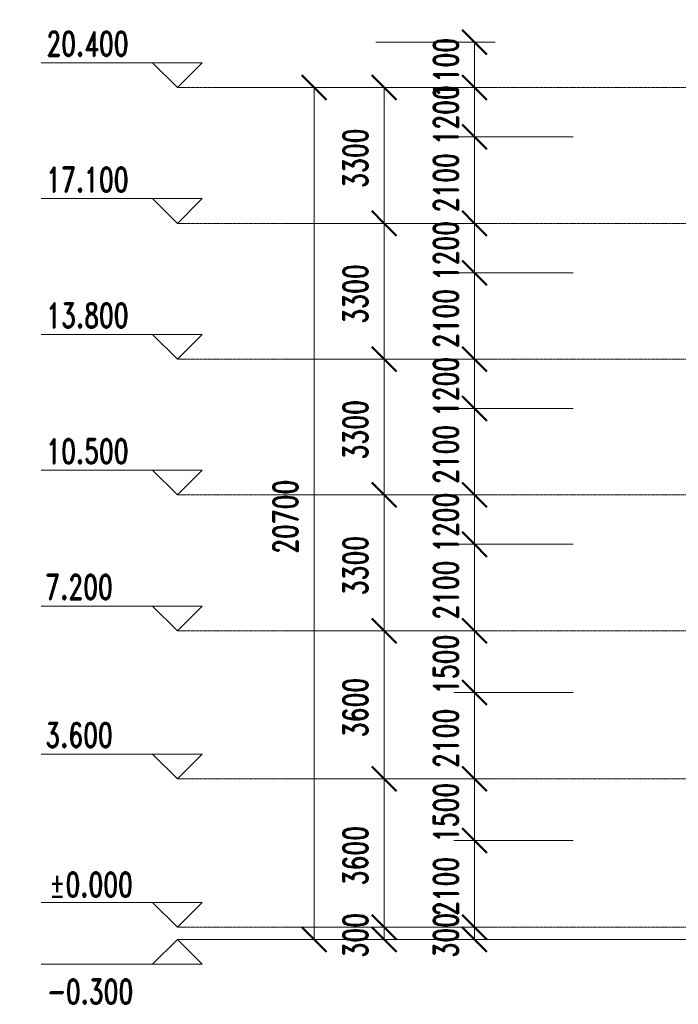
# Model space of a CAD drawing. Header units: millimetres. Extents: x -24014 to 16137, y -12816 to 24416.
# Tile 1 of 15: x -24014 to -8004, y -1877 to 22048. Entities that reach past the tile are written whole.
import ezdxf

# ---------------------------------------------------------------- set-up
doc = ezdxf.new("R2010")
doc.units = ezdxf.units.MM
doc.linetypes.add('中心线', pattern=[30, 12, -6, 6, -6])
for name, color, linetype, lineweight in [('A-ANNO-DIMS', 211, 'Continuous', 13), ('A-ANNO-DIMS-200', 211, 'Continuous', 13), ('A-FLOR-LEVL', 51, 'Continuous', 13)]:
    doc.layers.add(name, color=color, linetype=linetype, lineweight=lineweight)
doc.styles.add('RomanD', font='romand__.ttf', dxfattribs={"width": 0.7, "height": 600})
doc.dimstyles.new('对角线_-_3mm_RomanD', dxfattribs={"dimscale": 304.8, "dimtxt": 600, "dimasz": 1.968504, "dimexe": 1.64042, "dimexo": 0.0625, "dimgap": 0.656168, "dimtad": 1, "dimdec": 0, "dimzin": 0, "dimdsep": 46, "dimtxsty": 'RomanD', "dimblk1": 'OBLIQUE', "dimblk2": 'OBLIQUE', "dimsah": 1, "dimcen": 0.09, "dimazin": 0, "dimtfac": 1, "dimtdec": 4, "dimtix": 1, "dimtmove": 0, "dimatfit": 3, "dimfxl": 7.874016, "dimfxlon": 1, "dimtvp": 1, "dimtolj": 1, "dimtzin": 0, "dimarcsym": 2})

# ---------------------------------------------------------------- blocks, each defined once
blk = doc.blocks.new('标高 - 标高标头_正负零-182337-2-2剖面图')
at = {"layer": 'A-FLOR-LEVL'}
for p, q in [((-19582, 600), (-23490, 600)), ((-20782, 600), (-20182, 0)), ((-19582, 600), (-20182, 0))]:
    blk.add_line(p, q, dxfattribs=at)
blk = doc.blocks.new('标高 - 上标高标头-172274-2-2剖面图')
at = {"layer": 'A-FLOR-LEVL'}
for p, q in [((-19582, 4200), (-23490, 4200)), ((-20782, 4200), (-20182, 3600)), ((-19582, 4200), (-20182, 3600))]:
    blk.add_line(p, q, dxfattribs=at)
blk = doc.blocks.new('标高 - 标高标头_下-116213-2-2剖面图')
at = {"layer": 'A-FLOR-LEVL'}
for p, q in [((-20782, -900), (-20182, -300)), ((-19582, -900), (-20182, -300)), ((-19582, -900), (-23490, -900))]:
    blk.add_line(p, q, dxfattribs=at)
blk = doc.blocks.new('DIMBLOCK1-2-2剖面图')
at = {"layer": 'A-ANNO-DIMS-200', "lineweight": 50}
for p, q in [((-16858, 20400), (-17158, 20700)), ((-16858, 20400), (-16558, 20100)), ((-16858, -300), (-17158, 0)), ((-16858, -300), (-16558, -600))]:
    blk.add_line(p, q, dxfattribs=at)
at = {"layer": 'A-ANNO-DIMS-200'}
for p, q in [((-19258, 20400), (-16358, 20400)), ((-16858, 20400), (-19258, 20400)), ((-16858, -300), (-16858, 20400)), ((-19258, -300), (-16358, -300)), ((-16858, -300), (-19258, -300))]:
    blk.add_line(p, q, dxfattribs=at)
at = {"layer": 'A-ANNO-DIMS-200', "color": 0, "insert": (-17854, 9069), "char_height": 600, "width": 2353.85, "attachment_point": 1, "rotation": 90, "line_spacing_factor": 1.142308, "style": 'RomanD'}
blk.add_mtext('20700', dxfattribs=at)
blk = doc.blocks.new('_Oblique')
at = {"color": 0, "linetype": 'ByBlock', "lineweight": -2}
blk.add_line((-0.5, -0.5), (0.5, 0.5), dxfattribs=at)
blk = doc.blocks.new('DIMBLOCK2-2-2剖面图')
at = {"layer": 'A-ANNO-DIMS-200', "lineweight": 50}
for p, q in [((-15158, 0), (-15458, 300)), ((-15158, 0), (-14858, -300)), ((-15158, -300), (-15458, 0)), ((-15158, -300), (-14858, -600))]:
    blk.add_line(p, q, dxfattribs=at)
at = {"layer": 'A-ANNO-DIMS-200'}
for p, q in [((-17558, 0), (-14658, 0)), ((-15158, 0), (-17558, 0)), ((-15158, -300), (-15158, 0)), ((-17558, -300), (-14658, -300)), ((-15158, -300), (-17558, -300))]:
    blk.add_line(p, q, dxfattribs=at)
at = {"layer": 'A-ANNO-DIMS-200', "color": 0, "insert": (-16154, -738), "char_height": 600, "width": 1412.31, "attachment_point": 1, "rotation": 90, "line_spacing_factor": 1.142308, "style": 'RomanD'}
blk.add_mtext('300', dxfattribs=at)
blk = doc.blocks.new('DIMBLOCK3-2-2剖面图')
at = {"layer": 'A-ANNO-DIMS-200', "lineweight": 50}
for p, q in [((-15158, 3600), (-15458, 3900)), ((-15158, 3600), (-14858, 3300)), ((-15158, 0), (-15458, 300)), ((-15158, 0), (-14858, -300))]:
    blk.add_line(p, q, dxfattribs=at)
at = {"layer": 'A-ANNO-DIMS-200'}
for p, q in [((-17558, 3600), (-14658, 3600)), ((-15158, 3600), (-17558, 3600)), ((-15158, 0), (-15158, 3600)), ((-17558, 0), (-14658, 0)), ((-15158, 0), (-17558, 0))]:
    blk.add_line(p, q, dxfattribs=at)
at = {"layer": 'A-ANNO-DIMS-200', "color": 0, "insert": (-16154, 1015), "char_height": 600, "width": 1883.08, "attachment_point": 1, "rotation": 90, "line_spacing_factor": 1.142308, "style": 'RomanD'}
blk.add_mtext('3600', dxfattribs=at)
blk = doc.blocks.new('DIMBLOCK4-2-2剖面图')
at = {"layer": 'A-ANNO-DIMS-200', "lineweight": 50}
for p, q in [((-15158, 7200), (-15458, 7500)), ((-15158, 7200), (-14858, 6900)), ((-15158, 3600), (-15458, 3900)), ((-15158, 3600), (-14858, 3300))]:
    blk.add_line(p, q, dxfattribs=at)
at = {"layer": 'A-ANNO-DIMS-200'}
for p, q in [((-17558, 7200), (-14658, 7200)), ((-15158, 7200), (-17558, 7200)), ((-15158, 3600), (-15158, 7200)), ((-17558, 3600), (-14658, 3600)), ((-15158, 3600), (-17558, 3600))]:
    blk.add_line(p, q, dxfattribs=at)
at = {"layer": 'A-ANNO-DIMS-200', "color": 0, "insert": (-16154, 4615), "char_height": 600, "width": 1883.08, "attachment_point": 1, "rotation": 90, "line_spacing_factor": 1.142308, "style": 'RomanD'}
blk.add_mtext('3600', dxfattribs=at)
blk = doc.blocks.new('DIMBLOCK5-2-2剖面图')
at = {"layer": 'A-ANNO-DIMS-200', "lineweight": 50}
for p, q in [((-15158, 10500), (-15458, 10800)), ((-15158, 10500), (-14858, 10200)), ((-15158, 7200), (-15458, 7500)), ((-15158, 7200), (-14858, 6900))]:
    blk.add_line(p, q, dxfattribs=at)
at = {"layer": 'A-ANNO-DIMS-200'}
for p, q in [((-17558, 10500), (-14658, 10500)), ((-15158, 10500), (-17558, 10500)), ((-15158, 7200), (-15158, 10500)), ((-17558, 7200), (-14658, 7200)), ((-15158, 7200), (-17558, 7200))]:
    blk.add_line(p, q, dxfattribs=at)
at = {"layer": 'A-ANNO-DIMS-200', "color": 0, "insert": (-16154, 8065), "char_height": 600, "width": 1883.08, "attachment_point": 1, "rotation": 90, "line_spacing_factor": 1.142308, "style": 'RomanD'}
blk.add_mtext('3300', dxfattribs=at)
blk = doc.blocks.new('DIMBLOCK6-2-2剖面图')
at = {"layer": 'A-ANNO-DIMS-200', "lineweight": 50}
for p, q in [((-15158, 13800), (-15458, 14100)), ((-15158, 13800), (-14858, 13500)), ((-15158, 10500), (-15458, 10800)), ((-15158, 10500), (-14858, 10200))]:
    blk.add_line(p, q, dxfattribs=at)
at = {"layer": 'A-ANNO-DIMS-200'}
for p, q in [((-17558, 13800), (-14658, 13800)), ((-15158, 13800), (-17558, 13800)), ((-15158, 10500), (-15158, 13800)), ((-17558, 10500), (-14658, 10500)), ((-15158, 10500), (-17558, 10500))]:
    blk.add_line(p, q, dxfattribs=at)
at = {"layer": 'A-ANNO-DIMS-200', "color": 0, "insert": (-16154, 11365), "char_height": 600, "width": 1883.08, "attachment_point": 1, "rotation": 90, "line_spacing_factor": 1.142308, "style": 'RomanD'}
blk.add_mtext('3300', dxfattribs=at)
blk = doc.blocks.new('DIMBLOCK7-2-2剖面图')
at = {"layer": 'A-ANNO-DIMS-200', "lineweight": 50}
for p, q in [((-15158, 17100), (-15458, 17400)), ((-15158, 17100), (-14858, 16800)), ((-15158, 13800), (-15458, 14100)), ((-15158, 13800), (-14858, 13500))]:
    blk.add_line(p, q, dxfattribs=at)
at = {"layer": 'A-ANNO-DIMS-200'}
for p, q in [((-17558, 17100), (-14658, 17100)), ((-15158, 17100), (-17558, 17100)), ((-15158, 13800), (-15158, 17100)), ((-17558, 13800), (-14658, 13800)), ((-15158, 13800), (-17558, 13800))]:
    blk.add_line(p, q, dxfattribs=at)
at = {"layer": 'A-ANNO-DIMS-200', "color": 0, "insert": (-16154, 14665), "char_height": 600, "width": 1883.08, "attachment_point": 1, "rotation": 90, "line_spacing_factor": 1.142308, "style": 'RomanD'}
blk.add_mtext('3300', dxfattribs=at)
blk = doc.blocks.new('DIMBLOCK8-2-2剖面图')
at = {"layer": 'A-ANNO-DIMS-200', "lineweight": 50}
for p, q in [((-15158, 20400), (-15458, 20700)), ((-15158, 20400), (-14858, 20100)), ((-15158, 17100), (-15458, 17400)), ((-15158, 17100), (-14858, 16800))]:
    blk.add_line(p, q, dxfattribs=at)
at = {"layer": 'A-ANNO-DIMS-200'}
for p, q in [((-17558, 20400), (-14658, 20400)), ((-15158, 20400), (-17558, 20400)), ((-15158, 17100), (-15158, 20400)), ((-17558, 17100), (-14658, 17100)), ((-15158, 17100), (-17558, 17100))]:
    blk.add_line(p, q, dxfattribs=at)
at = {"layer": 'A-ANNO-DIMS-200', "color": 0, "insert": (-16154, 17965), "char_height": 600, "width": 1883.08, "attachment_point": 1, "rotation": 90, "line_spacing_factor": 1.142308, "style": 'RomanD'}
blk.add_mtext('3300', dxfattribs=at)
blk = doc.blocks.new('DIMBLOCK9-2-2剖面图')
at = {"layer": 'A-ANNO-DIMS-200', "lineweight": 50}
for p, q in [((-12958, 0), (-13258, 300)), ((-12958, 0), (-12658, -300)), ((-12958, -300), (-13258, 0)), ((-12958, -300), (-12658, -600))]:
    blk.add_line(p, q, dxfattribs=at)
at = {"layer": 'A-ANNO-DIMS-200'}
for p, q in [((-15358, 0), (-12458, 0)), ((-12958, 0), (-15358, 0)), ((-12958, -300), (-12958, 0)), ((-15358, -300), (-12458, -300)), ((-12958, -300), (-15358, -300))]:
    blk.add_line(p, q, dxfattribs=at)
at = {"layer": 'A-ANNO-DIMS-200', "color": 0, "insert": (-13954, -738), "char_height": 600, "width": 1412.31, "attachment_point": 1, "rotation": 90, "line_spacing_factor": 1.142308, "style": 'RomanD'}
blk.add_mtext('300', dxfattribs=at)
blk = doc.blocks.new('DIMBLOCK10-2-2剖面图')
at = {"layer": 'A-ANNO-DIMS-200', "lineweight": 50}
for p, q in [((-12958, 2100), (-13258, 2400)), ((-12958, 2100), (-12658, 1800)), ((-12958, 0), (-13258, 300)), ((-12958, 0), (-12658, -300))]:
    blk.add_line(p, q, dxfattribs=at)
at = {"layer": 'A-ANNO-DIMS-200'}
for p, q in [((-10558, 2100), (-13458, 2100)), ((-12958, 0), (-12958, 2100)), ((-12958, 2100), (-10558, 2100)), ((-15358, 0), (-12458, 0)), ((-12958, 0), (-15358, 0))]:
    blk.add_line(p, q, dxfattribs=at)
at = {"layer": 'A-ANNO-DIMS-200', "color": 0, "insert": (-13954, 265), "char_height": 600, "width": 1883.08, "attachment_point": 1, "rotation": 90, "line_spacing_factor": 1.142308, "style": 'RomanD'}
blk.add_mtext('2100', dxfattribs=at)
blk = doc.blocks.new('DIMBLOCK11-2-2剖面图')
at = {"layer": 'A-ANNO-DIMS-200', "lineweight": 50}
for p, q in [((-12958, 3600), (-13258, 3900)), ((-12958, 3600), (-12658, 3300)), ((-12958, 2100), (-13258, 2400)), ((-12958, 2100), (-12658, 1800))]:
    blk.add_line(p, q, dxfattribs=at)
at = {"layer": 'A-ANNO-DIMS-200'}
for p, q in [((-15358, 3600), (-12458, 3600)), ((-12958, 3600), (-15358, 3600)), ((-12958, 2100), (-12958, 3600)), ((-10558, 2100), (-13458, 2100)), ((-12958, 2100), (-10558, 2100))]:
    blk.add_line(p, q, dxfattribs=at)
at = {"layer": 'A-ANNO-DIMS-200', "color": 0, "insert": (-13954, 2065), "char_height": 600, "width": 1883.08, "attachment_point": 1, "rotation": 90, "line_spacing_factor": 1.142308, "style": 'RomanD'}
blk.add_mtext('1500', dxfattribs=at)
blk = doc.blocks.new('DIMBLOCK12-2-2剖面图')
at = {"layer": 'A-ANNO-DIMS-200', "lineweight": 50}
for p, q in [((-12958, 5700), (-13258, 6000)), ((-12958, 5700), (-12658, 5400)), ((-12958, 3600), (-13258, 3900)), ((-12958, 3600), (-12658, 3300))]:
    blk.add_line(p, q, dxfattribs=at)
at = {"layer": 'A-ANNO-DIMS-200'}
for p, q in [((-10558, 5700), (-13458, 5700)), ((-12958, 3600), (-12958, 5700)), ((-12958, 5700), (-10558, 5700)), ((-15358, 3600), (-12458, 3600)), ((-12958, 3600), (-15358, 3600))]:
    blk.add_line(p, q, dxfattribs=at)
at = {"layer": 'A-ANNO-DIMS-200', "color": 0, "insert": (-13954, 3865), "char_height": 600, "width": 1883.08, "attachment_point": 1, "rotation": 90, "line_spacing_factor": 1.142308, "style": 'RomanD'}
blk.add_mtext('2100', dxfattribs=at)
blk = doc.blocks.new('DIMBLOCK13-2-2剖面图')
at = {"layer": 'A-ANNO-DIMS-200', "lineweight": 50}
for p, q in [((-12958, 7200), (-13258, 7500)), ((-12958, 7200), (-12658, 6900)), ((-12958, 5700), (-13258, 6000)), ((-12958, 5700), (-12658, 5400))]:
    blk.add_line(p, q, dxfattribs=at)
at = {"layer": 'A-ANNO-DIMS-200'}
for p, q in [((-15358, 7200), (-12458, 7200)), ((-12958, 7200), (-15358, 7200)), ((-12958, 5700), (-12958, 7200)), ((-10558, 5700), (-13458, 5700)), ((-12958, 5700), (-10558, 5700))]:
    blk.add_line(p, q, dxfattribs=at)
at = {"layer": 'A-ANNO-DIMS-200', "color": 0, "insert": (-13954, 5665), "char_height": 600, "width": 1883.08, "attachment_point": 1, "rotation": 90, "line_spacing_factor": 1.142308, "style": 'RomanD'}
blk.add_mtext('1500', dxfattribs=at)
blk = doc.blocks.new('DIMBLOCK14-2-2剖面图')
at = {"layer": 'A-ANNO-DIMS-200', "lineweight": 50}
for p, q in [((-12958, 9300), (-13258, 9600)), ((-12958, 9300), (-12658, 9000)), ((-12958, 7200), (-13258, 7500)), ((-12958, 7200), (-12658, 6900))]:
    blk.add_line(p, q, dxfattribs=at)
at = {"layer": 'A-ANNO-DIMS-200'}
for p, q in [((-10558, 9300), (-13458, 9300)), ((-12958, 7200), (-12958, 9300)), ((-12958, 9300), (-10558, 9300)), ((-15358, 7200), (-12458, 7200)), ((-12958, 7200), (-15358, 7200))]:
    blk.add_line(p, q, dxfattribs=at)
at = {"layer": 'A-ANNO-DIMS-200', "color": 0, "insert": (-13954, 7465), "char_height": 600, "width": 1883.08, "attachment_point": 1, "rotation": 90, "line_spacing_factor": 1.142308, "style": 'RomanD'}
blk.add_mtext('2100', dxfattribs=at)
blk = doc.blocks.new('DIMBLOCK15-2-2剖面图')
at = {"layer": 'A-ANNO-DIMS-200', "lineweight": 50}
for p, q in [((-12958, 10500), (-13258, 10800)), ((-12958, 10500), (-12658, 10200)), ((-12958, 9300), (-13258, 9600)), ((-12958, 9300), (-12658, 9000))]:
    blk.add_line(p, q, dxfattribs=at)
at = {"layer": 'A-ANNO-DIMS-200'}
for p, q in [((-15358, 10500), (-12458, 10500)), ((-12958, 10500), (-15358, 10500)), ((-12958, 9300), (-12958, 10500)), ((-10558, 9300), (-13458, 9300)), ((-12958, 9300), (-10558, 9300))]:
    blk.add_line(p, q, dxfattribs=at)
at = {"layer": 'A-ANNO-DIMS-200', "color": 0, "insert": (-13954, 9115), "char_height": 600, "width": 1883.08, "attachment_point": 1, "rotation": 90, "line_spacing_factor": 1.142308, "style": 'RomanD'}
blk.add_mtext('1200', dxfattribs=at)
blk = doc.blocks.new('DIMBLOCK16-2-2剖面图')
at = {"layer": 'A-ANNO-DIMS-200', "lineweight": 50}
for p, q in [((-12958, 12600), (-13258, 12900)), ((-12958, 12600), (-12658, 12300)), ((-12958, 10500), (-13258, 10800)), ((-12958, 10500), (-12658, 10200))]:
    blk.add_line(p, q, dxfattribs=at)
at = {"layer": 'A-ANNO-DIMS-200'}
for p, q in [((-10558, 12600), (-13458, 12600)), ((-12958, 10500), (-12958, 12600)), ((-12958, 12600), (-10558, 12600)), ((-15358, 10500), (-12458, 10500)), ((-12958, 10500), (-15358, 10500))]:
    blk.add_line(p, q, dxfattribs=at)
at = {"layer": 'A-ANNO-DIMS-200', "color": 0, "insert": (-13954, 10765), "char_height": 600, "width": 1883.08, "attachment_point": 1, "rotation": 90, "line_spacing_factor": 1.142308, "style": 'RomanD'}
blk.add_mtext('2100', dxfattribs=at)
blk = doc.blocks.new('DIMBLOCK17-2-2剖面图')
at = {"layer": 'A-ANNO-DIMS-200', "lineweight": 50}
for p, q in [((-12958, 13800), (-13258, 14100)), ((-12958, 13800), (-12658, 13500)), ((-12958, 12600), (-13258, 12900)), ((-12958, 12600), (-12658, 12300))]:
    blk.add_line(p, q, dxfattribs=at)
at = {"layer": 'A-ANNO-DIMS-200'}
for p, q in [((-15358, 13800), (-12458, 13800)), ((-12958, 13800), (-15358, 13800)), ((-12958, 12600), (-12958, 13800)), ((-10558, 12600), (-13458, 12600)), ((-12958, 12600), (-10558, 12600))]:
    blk.add_line(p, q, dxfattribs=at)
at = {"layer": 'A-ANNO-DIMS-200', "color": 0, "insert": (-13954, 12415), "char_height": 600, "width": 1883.08, "attachment_point": 1, "rotation": 90, "line_spacing_factor": 1.142308, "style": 'RomanD'}
blk.add_mtext('1200', dxfattribs=at)
blk = doc.blocks.new('DIMBLOCK18-2-2剖面图')
at = {"layer": 'A-ANNO-DIMS-200', "lineweight": 50}
for p, q in [((-12958, 15900), (-13258, 16200)), ((-12958, 15900), (-12658, 15600)), ((-12958, 13800), (-13258, 14100)), ((-12958, 13800), (-12658, 13500))]:
    blk.add_line(p, q, dxfattribs=at)
at = {"layer": 'A-ANNO-DIMS-200'}
for p, q in [((-10558, 15900), (-13458, 15900)), ((-12958, 13800), (-12958, 15900)), ((-12958, 15900), (-10558, 15900)), ((-15358, 13800), (-12458, 13800)), ((-12958, 13800), (-15358, 13800))]:
    blk.add_line(p, q, dxfattribs=at)
at = {"layer": 'A-ANNO-DIMS-200', "color": 0, "insert": (-13954, 14065), "char_height": 600, "width": 1883.08, "attachment_point": 1, "rotation": 90, "line_spacing_factor": 1.142308, "style": 'RomanD'}
blk.add_mtext('2100', dxfattribs=at)
blk = doc.blocks.new('DIMBLOCK19-2-2剖面图')
at = {"layer": 'A-ANNO-DIMS-200', "lineweight": 50}
for p, q in [((-12958, 17100), (-13258, 17400)), ((-12958, 17100), (-12658, 16800)), ((-12958, 15900), (-13258, 16200)), ((-12958, 15900), (-12658, 15600))]:
    blk.add_line(p, q, dxfattribs=at)
at = {"layer": 'A-ANNO-DIMS-200'}
for p, q in [((-15358, 17100), (-12458, 17100)), ((-12958, 17100), (-15358, 17100)), ((-12958, 15900), (-12958, 17100)), ((-10558, 15900), (-13458, 15900)), ((-12958, 15900), (-10558, 15900))]:
    blk.add_line(p, q, dxfattribs=at)
at = {"layer": 'A-ANNO-DIMS-200', "color": 0, "insert": (-13954, 15715), "char_height": 600, "width": 1883.08, "attachment_point": 1, "rotation": 90, "line_spacing_factor": 1.142308, "style": 'RomanD'}
blk.add_mtext('1200', dxfattribs=at)
blk = doc.blocks.new('DIMBLOCK20-2-2剖面图')
at = {"layer": 'A-ANNO-DIMS-200', "lineweight": 50}
for p, q in [((-12958, 19200), (-13258, 19500)), ((-12958, 19200), (-12658, 18900)), ((-12958, 17100), (-13258, 17400)), ((-12958, 17100), (-12658, 16800))]:
    blk.add_line(p, q, dxfattribs=at)
at = {"layer": 'A-ANNO-DIMS-200'}
for p, q in [((-10558, 19200), (-13458, 19200)), ((-12958, 17100), (-12958, 19200)), ((-12958, 19200), (-10558, 19200)), ((-15358, 17100), (-12458, 17100)), ((-12958, 17100), (-15358, 17100))]:
    blk.add_line(p, q, dxfattribs=at)
at = {"layer": 'A-ANNO-DIMS-200', "color": 0, "insert": (-13954, 17365), "char_height": 600, "width": 1883.08, "attachment_point": 1, "rotation": 90, "line_spacing_factor": 1.142308, "style": 'RomanD'}
blk.add_mtext('2100', dxfattribs=at)
blk = doc.blocks.new('DIMBLOCK21-2-2剖面图')
at = {"layer": 'A-ANNO-DIMS-200', "lineweight": 50}
for p, q in [((-12958, 20400), (-13258, 20700)), ((-12958, 20400), (-12658, 20100)), ((-12958, 19200), (-13258, 19500)), ((-12958, 19200), (-12658, 18900))]:
    blk.add_line(p, q, dxfattribs=at)
at = {"layer": 'A-ANNO-DIMS-200'}
for p, q in [((-15358, 20400), (-12458, 20400)), ((-12958, 20400), (-15358, 20400)), ((-12958, 19200), (-12958, 20400)), ((-10558, 19200), (-13458, 19200)), ((-12958, 19200), (-10558, 19200))]:
    blk.add_line(p, q, dxfattribs=at)
at = {"layer": 'A-ANNO-DIMS-200', "color": 0, "insert": (-13954, 19015), "char_height": 600, "width": 1883.08, "attachment_point": 1, "rotation": 90, "line_spacing_factor": 1.142308, "style": 'RomanD'}
blk.add_mtext('1200', dxfattribs=at)
blk = doc.blocks.new('DIMBLOCK22-2-2剖面图')
at = {"layer": 'A-ANNO-DIMS-200', "lineweight": 50}
for p, q in [((-12958, 21500), (-13258, 21800)), ((-12958, 21500), (-12658, 21200)), ((-12958, 20400), (-13258, 20700)), ((-12958, 20400), (-12658, 20100))]:
    blk.add_line(p, q, dxfattribs=at)
at = {"layer": 'A-ANNO-DIMS-200'}
for p, q in [((-15358, 21500), (-12458, 21500)), ((-12958, 21500), (-15358, 21500)), ((-12958, 20400), (-12958, 21500)), ((-15358, 20400), (-12458, 20400)), ((-12958, 20400), (-15358, 20400))]:
    blk.add_line(p, q, dxfattribs=at)
at = {"layer": 'A-ANNO-DIMS-200', "color": 0, "insert": (-13954, 20165), "char_height": 600, "width": 1883.08, "attachment_point": 1, "rotation": 90, "line_spacing_factor": 1.142308, "style": 'RomanD'}
blk.add_mtext('1100', dxfattribs=at)

msp = doc.modelspace()

# ---------------------------------------------------------------- linework, layer by layer
at = {"layer": 'A-FLOR-LEVL', "linetype": '中心线'}
for p, q in [((-20182.5, 20400), (12829.2, 20400)), ((-20182.5, 17100), (12829.2, 17100)), ((-20182.5, 13800), (12829.2, 13800)), ((-20182.5, 10500), (12829.2, 10500)), ((-20182.5, 7200), (12829.2, 7200)), ((-20182.5, 3600), (12829.2, 3600)), ((-20182.5, 0), (12829.2, 0))]:
    msp.add_line(p, q, dxfattribs=at)
at = {"layer": 'A-FLOR-LEVL'}
msp.add_line((-20182.5, -300), (12829.2, -300), dxfattribs=at)

# ---------------------------------------------------------------- block references
for name, p in [('标高 - 上标高标头-172274-2-2剖面图', (0, 16800)), ('标高 - 上标高标头-172274-2-2剖面图', (0, 13500)), ('标高 - 上标高标头-172274-2-2剖面图', (0, 10200)), ('标高 - 上标高标头-172274-2-2剖面图', (0, 6900)), ('标高 - 上标高标头-172274-2-2剖面图', (0, 3600)), ('标高 - 上标高标头-172274-2-2剖面图', (0, 0)), ('标高 - 标高标头_正负零-182337-2-2剖面图', (0, 0)), ('标高 - 标高标头_下-116213-2-2剖面图', (0, 0))]:
    msp.add_blockref(name, p, dxfattribs=at)

# ---------------------------------------------------------------- texts
at = {"layer": 'A-FLOR-LEVL', "char_height": 600, "attachment_point": 3, "line_spacing_factor": 1.142308, "style": 'RomanD'}
for s, insert, width in [('20.400', (-21367.2, 21763.2), 2563.2), ('17.100', (-21367.2, 18463.2), 2563.2), ('13.800', (-21367.2, 15163.2), 2563.2), ('10.500', (-21367.2, 11863.2), 2563.2), ('7.200', (-21751.2, 8563.2), 2102.4), ('3.600', (-21751.2, 4963.2), 2102.4), ('±0.000', (-21263.2, 1333), 2678.4), ('-0.300', (-21253.2, -1266.6), 2700)]:
    msp.add_mtext(s, dxfattribs=dict(at, insert=insert, width=width))

# ---------------------------------------------------------------- dimensions: what is measured, and where the dimension line sits
at = {"layer": 'A-ANNO-DIMS'}
for base, p1, p2, override, picture, middle in [((-12958.1, 21500), (-15358.1, 20400), (-15358.1, 21500), {"dimpost": '<>', "dimfxl": 1100}, 'DIMBLOCK22-2-2剖面图', (-13458.1, 20950)), ((-12958.1, 20400), (-10558.1, 19200), (-15358.1, 20400), {"dimpost": '<>', "dimfxl": 4947.726751}, 'DIMBLOCK21-2-2剖面图', (-13458.1, 19800)), ((-16858.1, 20400), (-19258.1, -300), (-19258.1, 20400), {"dimpost": '<>', "dimfxl": 20700}, 'DIMBLOCK1-2-2剖面图', (-17358.1, 10050)), ((-15158.1, 20400), (-17558.1, 17100), (-17558.1, 20400), {"dimpost": '<>', "dimfxl": 3300}, 'DIMBLOCK8-2-2剖面图', (-15658.1, 18750)), ((-12958.1, 19200), (-15358.1, 17100), (-10558.1, 19200), {"dimpost": '<>', "dimfxl": 5239.274759}, 'DIMBLOCK20-2-2剖面图', (-13458.1, 18150)), ((-12958.1, 17100), (-10558.1, 15900), (-15358.1, 17100), {"dimpost": '<>', "dimfxl": 4947.726751}, 'DIMBLOCK19-2-2剖面图', (-13458.1, 16500)), ((-15158.1, 17100), (-17558.1, 13800), (-17558.1, 17100), {"dimpost": '<>', "dimfxl": 3300}, 'DIMBLOCK7-2-2剖面图', (-15658.1, 15450)), ((-12958.1, 15900), (-15358.1, 13800), (-10558.1, 15900), {"dimpost": '<>', "dimfxl": 5239.274759}, 'DIMBLOCK18-2-2剖面图', (-13458.1, 14850)), ((-12958.1, 13800), (-10558.1, 12600), (-15358.1, 13800), {"dimpost": '<>', "dimfxl": 4947.726751}, 'DIMBLOCK17-2-2剖面图', (-13458.1, 13200)), ((-15158.1, 13800), (-17558.1, 10500), (-17558.1, 13800), {"dimpost": '<>', "dimfxl": 3300}, 'DIMBLOCK6-2-2剖面图', (-15658.1, 12150)), ((-12958.1, 12600), (-15358.1, 10500), (-10558.1, 12600), {"dimpost": '<>', "dimfxl": 5239.274759}, 'DIMBLOCK16-2-2剖面图', (-13458.1, 11550)), ((-15158.1, 10500), (-17558.1, 7200), (-17558.1, 10500), {"dimpost": '<>', "dimfxl": 3300}, 'DIMBLOCK5-2-2剖面图', (-15658.1, 8850)), ((-12958.1, 10500), (-10558.1, 9300), (-15358.1, 10500), {"dimpost": '<>', "dimfxl": 4947.726751}, 'DIMBLOCK15-2-2剖面图', (-13458.1, 9900)), ((-12958.1, 9300), (-15358.1, 7200), (-10558.1, 9300), {"dimpost": '<>', "dimfxl": 5239.274759}, 'DIMBLOCK14-2-2剖面图', (-13458.1, 8250)), ((-15158.1, 7200), (-17558.1, 3600), (-17558.1, 7200), {"dimpost": '<>', "dimfxl": 3600}, 'DIMBLOCK4-2-2剖面图', (-15658.1, 5400)), ((-12958.1, 7200), (-10558.1, 5700), (-15358.1, 7200), {"dimpost": '<>', "dimfxl": 5028.916384}, 'DIMBLOCK13-2-2剖面图', (-13458.1, 6450)), ((-12958.1, 5700), (-15358.1, 3600), (-10558.1, 5700), {"dimpost": '<>', "dimfxl": 5239.274759}, 'DIMBLOCK12-2-2剖面图', (-13458.1, 4650)), ((-15158.1, 3600), (-17558.1, 0), (-17558.1, 3600), {"dimpost": '<>', "dimfxl": 3600}, 'DIMBLOCK3-2-2剖面图', (-15658.1, 1800)), ((-12958.1, 3600), (-10558.1, 2100), (-15358.1, 3600), {"dimpost": '<>', "dimfxl": 5028.916384}, 'DIMBLOCK11-2-2剖面图', (-13458.1, 2850)), ((-12958.1, 2100), (-15358.1, 0), (-10558.1, 2100), {"dimpost": '<>', "dimfxl": 5239.274759}, 'DIMBLOCK10-2-2剖面图', (-13458.1, 1050)), ((-15158.1, 0), (-17558.1, -300), (-17558.1, 0), {"dimpost": '<>', "dimfxl": 300}, 'DIMBLOCK2-2-2剖面图', (-15658.1, -150)), ((-12958.1, 0), (-15358.1, -300), (-15358.1, 0), {"dimpost": '<>', "dimfxl": 300}, 'DIMBLOCK9-2-2剖面图', (-13458.1, -150))]:
    dim = msp.add_linear_dim(base=base, p1=p1, p2=p2, angle=90, dimstyle='对角线_-_3mm_RomanD', override=override, dxfattribs=at)
    dim.commit()
    dim.dimension.update_dxf_attribs({"geometry": picture, "text_midpoint": middle})

doc.saveas('drawing.dxf')
